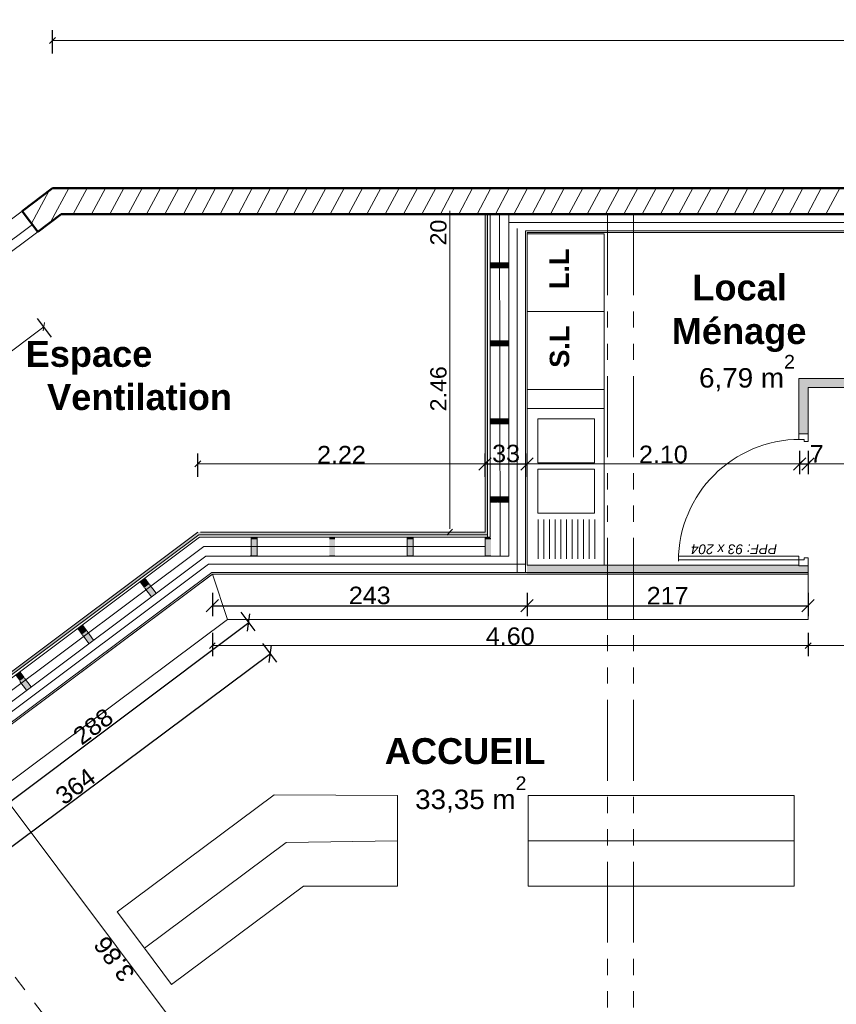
# Model space of a CAD drawing. Extents: x -61922 to -17841, y -51921 to -12831.
# Tile 12 of 22: x -43439 to -37133, y -33857 to -26253. Entities that reach past the tile are written whole.
import ezdxf

# ---------------------------------------------------------------- set-up
doc = ezdxf.new("R2010")
doc.units = 0
doc.header["$LTSCALE"] = 0.1
doc.header["$MEASUREMENT"] = 0
doc.linetypes.add('FANTOME2', pattern=[1.25, 0.625, -0.125, 0.125, -0.125, 0.125, -0.125])
doc.linetypes.add('Lignes cachées', pattern=[195.611112, 141.111112, -54.5])
doc.layers.get('0').update_dxf_attribs({"lineweight": 9})
doc.layers.get('Defpoints').update_dxf_attribs({"lineweight": 9})
for name, color, linetype, lineweight in [('Cloisons', 7, 'Continuous', 9), ('Cotat_ 1_50', 7, 'Continuous', 9), ('Doublages Inter', 7, 'Continuous', 9), ('Lignes2D', 7, 'Continuous', 9), ('Mobiliers', 7, 'Continuous', 9), ('Murs Périphériques', 7, 'Continuous', 9), ('Plancher béton', 7, 'Continuous', 9), ('Poutres', 7, 'Continuous', 9), ('Revetement Sols', 7, 'Continuous', 9), ('Texte 2D', 7, 'Continuous', 9)]:
    doc.layers.add(name, color=color, linetype=linetype, lineweight=lineweight)
doc.styles.add('STYLE_GENERE_2', font='swissc.ttf', dxfattribs={"width": 1.25})
doc.styles.add('STYLE_GENERE_4', font='ariali.ttf')
doc.styles.add('STYLE_GENERE_6', font='arialbd.ttf')
doc.linetypes.add('ISOLATION', pattern='A,0.0001,-0.1,[134,ltypeshp.shx,S=0.1,R=0,X=-0.1,Y=0],-0.2,[134,ltypeshp.shx,S=0.1,R=180,X=0.1,Y=0],-0.1', length=0.4001)
doc.dimstyles.new('COTATION_EN_M', dxfattribs={"dimtxt": 135, "dimasz": 45, "dimexe": 80, "dimexo": 10, "dimgap": 3, "dimtad": 1, "dimlfac": 0.001, "dimzin": 0, "dimdsep": 46, "dimtxsty": 'STYLE_GENERE_2', "dimblk": 'OBLIQUE', "dimcen": 2.5, "dimclrd": 256, "dimclre": 256, "dimclrt": 256, "dimadec": 0, "dimazin": 0, "dimtfac": 1, "dimtix": 1, "dimtmove": 1, "dimatfit": 3, "dimldrblk": 'OBLIQUE', "dimfxl": 100, "dimfxlon": 1, "dimtfillclr": 256, "dimtolj": 1, "dimtzin": 1, "dimlwd": -1, "dimarcsym": 0})
doc.dimstyles.new('COTE CM', dxfattribs={"dimtxt": 135, "dimasz": 95, "dimexe": 80, "dimexo": 10, "dimgap": 10, "dimtad": 1, "dimdec": 0, "dimlfac": 0.1, "dimzin": 0, "dimtxsty": 'STYLE_GENERE_2', "dimblk": 'OBLIQUE', "dimcen": 0.09, "dimclrd": 256, "dimclre": 256, "dimclrt": 256, "dimadec": 0, "dimazin": 0, "dimtfac": 1, "dimtdec": 0, "dimtmove": 1, "dimatfit": 3, "dimfxl": 100, "dimfxlon": 1, "dimtolj": 1, "dimtzin": 0, "dimarcsym": 0})

# ---------------------------------------------------------------- blocks, each defined once
blk = doc.blocks.new('_Oblique')
at = {"color": 0, "linetype": 'ByBlock', "lineweight": -2}
blk.add_line((-0.5, -0.5), (0.5, 0.5), dxfattribs=at)
blk = doc.blocks.new('*D837')
at = {"lineweight": -2, "transparency": 16777216}
for p, q in [((-41563.2, -31069.5), (-41455.5, -31213.7)), ((-41503.4, -31149.6), (-44417.2, -33324.9)), ((-44477, -33244.8), (-44369.3, -33389))]:
    blk.add_line(p, q, dxfattribs=at)
at = {"layer": 'Defpoints', "color": 0, "transparency": 16777216}
for p in [(-41958, -30540.7), (-44871.8, -32716), (-44417.2, -33324.9)]:
    blk.add_point(p, dxfattribs=at)
at = {"lineweight": -2, "transparency": 16777216, "xscale": 95, "yscale": 95, "zscale": 95}
for p, rotation in [((-41503.4, -31149.6), 36.74354010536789), ((-44417.2, -33324.9), 216.7435401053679)]:
    blk.add_blockref('_Oblique', p, dxfattribs=dict(at, rotation=rotation))
at = {"transparency": 16777216, "insert": (-43007.7, -32173.7), "char_height": 135, "attachment_point": 5, "rotation": 36.74354, "style": 'STYLE_GENERE_2'}
blk.add_mtext('\\A1;364', dxfattribs=at)
blk = doc.blocks.new('*D838')
at = {"lineweight": -2, "transparency": 16777216}
for p, q in [((-42062.8, -29783.1), (-42062.8, -29603.1)), ((-39845.5, -29783.1), (-39845.5, -29603.1))]:
    blk.add_line(p, q, dxfattribs=at)
at = {"transparency": 16777216}
blk.add_line((-39845.5, -29683.1), (-42062.8, -29683.1), dxfattribs=at)
at = {"layer": 'Defpoints', "color": 0, "transparency": 16777216}
for p in [(-42062.8, -29683.1), (-42062.8, -30210.4), (-39845.5, -30210.4)]:
    blk.add_point(p, dxfattribs=at)
at = {"transparency": 16777216, "xscale": 45, "yscale": 45, "zscale": 45, "rotation": 180}
blk.add_blockref('_Oblique', (-42062.8, -29683.1), dxfattribs=at)
at = {"transparency": 16777216, "xscale": 45, "yscale": 45, "zscale": 45}
blk.add_blockref('_Oblique', (-39845.5, -29683.1), dxfattribs=at)
at = {"transparency": 16777216, "insert": (-40954.1, -29612.1), "char_height": 135, "attachment_point": 5, "style": 'STYLE_GENERE_2'}
blk.add_mtext('\\A1;2.22', dxfattribs=at)
blk = doc.blocks.new('*D878')
at = {"lineweight": -2, "transparency": 16777216}
for p, q in [((-41950.9, -30986.9), (-41950.9, -31166.9)), ((-37350.5, -30986.9), (-37350.5, -31166.9))]:
    blk.add_line(p, q, dxfattribs=at)
at = {"transparency": 16777216}
blk.add_line((-41950.9, -31086.9), (-37350.5, -31086.9), dxfattribs=at)
at = {"layer": 'Defpoints', "color": 0, "transparency": 16777216}
for p in [(-41950.9, -30535.4), (-37350.5, -30535.4), (-37350.5, -31086.9)]:
    blk.add_point(p, dxfattribs=at)
at = {"transparency": 16777216, "xscale": 45, "yscale": 45, "zscale": 45, "rotation": 180}
blk.add_blockref('_Oblique', (-41950.9, -31086.9), dxfattribs=at)
at = {"transparency": 16777216, "xscale": 45, "yscale": 45, "zscale": 45}
blk.add_blockref('_Oblique', (-37350.5, -31086.9), dxfattribs=at)
at = {"transparency": 16777216, "insert": (-39650.7, -31014.6), "char_height": 135, "attachment_point": 5, "style": 'STYLE_GENERE_2'}
blk.add_mtext('\\A1;4.60', dxfattribs=at)
blk = doc.blocks.new('*D879')
at = {"lineweight": -2, "transparency": 16777216}
for p, q in [((-37350.5, -30986.9), (-37350.5, -31166.9)), ((-36150.3, -30986.9), (-36150.3, -31166.9))]:
    blk.add_line(p, q, dxfattribs=at)
at = {"transparency": 16777216}
blk.add_line((-37350.5, -31086.9), (-36150.3, -31086.9), dxfattribs=at)
at = {"layer": 'Defpoints', "color": 0, "transparency": 16777216}
for p in [(-36150.3, -30422.7), (-37350.5, -30535.4), (-36150.3, -31086.9)]:
    blk.add_point(p, dxfattribs=at)
at = {"transparency": 16777216, "xscale": 45, "yscale": 45, "zscale": 45, "rotation": 180}
blk.add_blockref('_Oblique', (-37350.5, -31086.9), dxfattribs=at)
at = {"transparency": 16777216, "xscale": 45, "yscale": 45, "zscale": 45}
blk.add_blockref('_Oblique', (-36150.3, -31086.9), dxfattribs=at)
at = {"transparency": 16777216, "insert": (-36750.4, -31014.5), "char_height": 135, "attachment_point": 5, "style": 'STYLE_GENERE_2'}
blk.add_mtext('\\A1;1.20', dxfattribs=at)
blk = doc.blocks.new('*D900')
at = {"lineweight": -2, "transparency": 16777216}
for p, q in [((-39845.5, -29783.1), (-39845.5, -29603.1)), ((-39520.5, -29783.1), (-39520.5, -29603.1)), ((-39845.5, -29683.1), (-39520.5, -29683.1))]:
    blk.add_line(p, q, dxfattribs=at)
at = {"layer": 'Defpoints', "color": 0, "transparency": 16777216}
for p in [(-39520.5, -29683.1), (-39845.5, -30210.4), (-39520.5, -30535.4)]:
    blk.add_point(p, dxfattribs=at)
at = {"lineweight": -2, "transparency": 16777216, "xscale": 95, "yscale": 95, "zscale": 95, "rotation": 180}
blk.add_blockref('_Oblique', (-39845.5, -29683.1), dxfattribs=at)
at = {"lineweight": -2, "transparency": 16777216, "xscale": 95, "yscale": 95, "zscale": 95}
blk.add_blockref('_Oblique', (-39520.5, -29683.1), dxfattribs=at)
at = {"transparency": 16777216, "insert": (-39683, -29603.9), "char_height": 135, "attachment_point": 5, "style": 'STYLE_GENERE_2'}
blk.add_mtext('\\A1;33', dxfattribs=at)
blk = doc.blocks.new('*D901')
at = {"lineweight": -2, "transparency": 16777216}
for p, q in [((-39520.5, -29783.1), (-39520.5, -29603.1)), ((-37416.1, -29583.1), (-37416.1, -29763.1))]:
    blk.add_line(p, q, dxfattribs=at)
at = {"transparency": 16777216}
blk.add_line((-39520.5, -29683.1), (-37416.1, -29683.1), dxfattribs=at)
at = {"layer": 'Defpoints', "color": 0, "transparency": 16777216}
for p in [(-37416.1, -29450), (-37416.1, -29683.1), (-39520.5, -30535.4)]:
    blk.add_point(p, dxfattribs=at)
at = {"transparency": 16777216, "xscale": 45, "yscale": 45, "zscale": 45, "rotation": 180}
blk.add_blockref('_Oblique', (-39520.5, -29683.1), dxfattribs=at)
at = {"transparency": 16777216, "xscale": 45, "yscale": 45, "zscale": 45}
blk.add_blockref('_Oblique', (-37416.1, -29683.1), dxfattribs=at)
at = {"transparency": 16777216, "insert": (-38468.3, -29610.8), "char_height": 135, "attachment_point": 5, "style": 'STYLE_GENERE_2'}
blk.add_mtext('\\A1;2.10', dxfattribs=at)
blk = doc.blocks.new('*D902')
at = {"lineweight": -2, "transparency": 16777216}
for p, q in [((-37416.1, -29583.1), (-37416.1, -29763.1)), ((-37351.1, -29583.1), (-37351.1, -29763.1)), ((-37416.1, -29683.1), (-37351.1, -29683.1))]:
    blk.add_line(p, q, dxfattribs=at)
at = {"layer": 'Defpoints', "color": 0, "transparency": 16777216}
for p in [(-37416.1, -29450), (-37351.1, -29450), (-37351.1, -29683.1)]:
    blk.add_point(p, dxfattribs=at)
at = {"lineweight": -2, "transparency": 16777216, "xscale": 95, "yscale": 95, "zscale": 95, "rotation": 180}
blk.add_blockref('_Oblique', (-37416.1, -29683.1), dxfattribs=at)
at = {"lineweight": -2, "transparency": 16777216, "xscale": 95, "yscale": 95, "zscale": 95}
blk.add_blockref('_Oblique', (-37351.1, -29683.1), dxfattribs=at)
at = {"transparency": 16777216, "insert": (-37284.3, -29605.6), "char_height": 135, "attachment_point": 5, "style": 'STYLE_GENERE_2'}
blk.add_mtext('\\A1;7', dxfattribs=at)
blk = doc.blocks.new('*D903')
at = {"lineweight": -2, "transparency": 16777216}
for p, q in [((-37351.1, -29583.1), (-37351.1, -29763.1)), ((-36150.3, -29583.1), (-36150.3, -29763.1))]:
    blk.add_line(p, q, dxfattribs=at)
at = {"transparency": 16777216}
blk.add_line((-37351.1, -29683.1), (-36150.3, -29683.1), dxfattribs=at)
at = {"layer": 'Defpoints', "color": 0, "transparency": 16777216}
for p in [(-36150.3, -29332.7), (-37351.1, -29450), (-36150.3, -29683.1)]:
    blk.add_point(p, dxfattribs=at)
at = {"transparency": 16777216, "xscale": 45, "yscale": 45, "zscale": 45, "rotation": 180}
blk.add_blockref('_Oblique', (-37351.1, -29683.1), dxfattribs=at)
at = {"transparency": 16777216, "xscale": 45, "yscale": 45, "zscale": 45}
blk.add_blockref('_Oblique', (-36150.3, -29683.1), dxfattribs=at)
at = {"transparency": 16777216, "insert": (-36750.7, -29610.8), "char_height": 135, "attachment_point": 5, "style": 'STYLE_GENERE_2'}
blk.add_mtext('\\A1;1.20', dxfattribs=at)
blk = doc.blocks.new('*D935')
at = {"lineweight": -2, "ltscale": 10, "transparency": 16777216}
for p, q in [((-43192.3, -28703.8), (-43300.3, -28559.8)), ((-45557.9, -30227.4), (-45449.9, -30371.5))]:
    blk.add_line(p, q, dxfattribs=at)
at = {"ltscale": 10, "transparency": 16777216}
blk.add_line((-45497.9, -30307.4), (-43252.3, -28623.8), dxfattribs=at)
at = {"layer": 'Defpoints', "color": 0, "ltscale": 10, "transparency": 16777216}
for p in [(-43252.3, -28623.8), (-45866.5, -29815.9), (-42062.8, -30210.4)]:
    blk.add_point(p, dxfattribs=at)
at = {"ltscale": 10, "transparency": 16777216, "xscale": 45, "yscale": 45, "zscale": 45}
for p, rotation in [((-43252.3, -28623.8), 36.86038092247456), ((-45497.9, -30307.4), 216.8603809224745)]:
    blk.add_blockref('_Oblique', p, dxfattribs=dict(at, rotation=rotation))
at = {"ltscale": 10, "transparency": 16777216, "insert": (-44418.5, -29407.7), "char_height": 135, "attachment_point": 5, "rotation": 36.86038, "style": 'STYLE_GENERE_2'}
blk.add_mtext('\\A1;2.81', dxfattribs=at)
blk = doc.blocks.new('*D949')
at = {"lineweight": -2, "ltscale": 10, "transparency": 16777216}
for p, q in [((-43888.6, -31979.9), (-43744.6, -31871.9)), ((-41413.1, -34948.3), (-41557.1, -35056.3))]:
    blk.add_line(p, q, dxfattribs=at)
at = {"ltscale": 10, "transparency": 16777216}
blk.add_line((-43808.6, -31919.9), (-41493.1, -35008.3), dxfattribs=at)
at = {"layer": 'Defpoints', "color": 0, "ltscale": 10, "transparency": 16777216}
for p in [(-44423.2, -32380.7), (-41147.1, -34748.8), (-41493.1, -35008.3)]:
    blk.add_point(p, dxfattribs=at)
at = {"ltscale": 10, "transparency": 16777216, "xscale": 45, "yscale": 45, "zscale": 45}
for p, rotation in [((-43808.6, -31919.9), 126.8603809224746), ((-41493.1, -35008.3), 306.8603809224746)]:
    blk.add_blockref('_Oblique', p, dxfattribs=dict(at, rotation=rotation))
at = {"ltscale": 10, "transparency": 16777216, "insert": (-42708.7, -33507.5), "char_height": 135, "attachment_point": 5, "rotation": 126.86038, "style": 'STYLE_GENERE_2'}
blk.add_mtext('\\A1;3.86', dxfattribs=at)
blk = doc.blocks.new('*D977')
at = {"lineweight": -2, "ltscale": 10, "transparency": 16777216}
for p, q in [((-43185.1, -26514), (-43185.1, -26334)), ((-24204.1, -26514), (-24204.1, -26334))]:
    blk.add_line(p, q, dxfattribs=at)
at = {"ltscale": 10, "transparency": 16777216}
blk.add_line((-24204.1, -26414), (-43185.1, -26414), dxfattribs=at)
at = {"layer": 'Defpoints', "color": 0, "ltscale": 10, "transparency": 16777216}
for p in [(-43185.1, -26414), (-43185.1, -27353.6), (-24204.1, -27353.6)]:
    blk.add_point(p, dxfattribs=at)
at = {"ltscale": 10, "transparency": 16777216, "xscale": 45, "yscale": 45, "zscale": 45, "rotation": 180}
blk.add_blockref('_Oblique', (-43185.1, -26414), dxfattribs=at)
at = {"ltscale": 10, "transparency": 16777216, "xscale": 45, "yscale": 45, "zscale": 45}
blk.add_blockref('_Oblique', (-24204.1, -26414), dxfattribs=at)
at = {"lineweight": 5, "ltscale": 10, "transparency": 16777216, "insert": (-33694.6, -26341.7), "char_height": 135, "attachment_point": 5, "style": 'STYLE_GENERE_2'}
blk.add_mtext('\\A1;18.98', dxfattribs=at)
blk = doc.blocks.new('*D990')
at = {"lineweight": -2, "ltscale": 10, "transparency": 16777216}
for p, q in [((-41730.7, -30828.6), (-41622.6, -30972.5)), ((-43977.1, -32640.2), (-41670.7, -30908.5)), ((-44037.1, -32560.2), (-43929, -32704.2))]:
    blk.add_line(p, q, dxfattribs=at)
at = {"layer": 'Defpoints', "color": 0, "ltscale": 10, "transparency": 16777216}
for p in [(-41950.9, -30535.4), (-41670.7, -30908.5), (-44262.4, -32260.2)]:
    blk.add_point(p, dxfattribs=at)
at = {"lineweight": -2, "ltscale": 10, "transparency": 16777216, "xscale": 95, "yscale": 95, "zscale": 95}
for p, rotation in [((-41670.7, -30908.5), 36.89925977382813), ((-43977.1, -32640.2), 216.8992597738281)]:
    blk.add_blockref('_Oblique', p, dxfattribs=dict(at, rotation=rotation))
at = {"ltscale": 10, "transparency": 16777216, "insert": (-42871.5, -31710.9), "char_height": 135, "attachment_point": 5, "rotation": 36.89926, "style": 'STYLE_GENERE_2'}
blk.add_mtext('\\A1;288', dxfattribs=at)
blk = doc.blocks.new('*D991')
at = {"lineweight": -2, "ltscale": 10, "transparency": 16777216}
for p, q in [((-41950.9, -30679.2), (-41950.9, -30859.2)), ((-39520.5, -30679.2), (-39520.5, -30859.2)), ((-41950.9, -30779.2), (-39520.5, -30779.2))]:
    blk.add_line(p, q, dxfattribs=at)
at = {"layer": 'Defpoints', "color": 0, "ltscale": 10, "transparency": 16777216}
for p in [(-41950.9, -30535.4), (-39520.5, -30535.4), (-39520.5, -30779.2)]:
    blk.add_point(p, dxfattribs=at)
at = {"lineweight": -2, "ltscale": 10, "transparency": 16777216, "xscale": 95, "yscale": 95, "zscale": 95, "rotation": 180}
blk.add_blockref('_Oblique', (-41950.9, -30779.2), dxfattribs=at)
at = {"lineweight": -2, "ltscale": 10, "transparency": 16777216, "xscale": 95, "yscale": 95, "zscale": 95}
blk.add_blockref('_Oblique', (-39520.5, -30779.2), dxfattribs=at)
at = {"ltscale": 10, "transparency": 16777216, "insert": (-40735.7, -30699.8), "char_height": 135, "attachment_point": 5, "style": 'STYLE_GENERE_2'}
blk.add_mtext('\\A1;243', dxfattribs=at)
blk = doc.blocks.new('*D992')
at = {"lineweight": -2, "ltscale": 10, "transparency": 16777216}
for p, q in [((-39520.5, -30679.2), (-39520.5, -30859.2)), ((-37350.5, -30679.2), (-37350.5, -30859.2)), ((-39520.5, -30779.2), (-37350.5, -30779.2))]:
    blk.add_line(p, q, dxfattribs=at)
at = {"layer": 'Defpoints', "color": 0, "ltscale": 10, "transparency": 16777216}
for p in [(-39520.5, -30535.4), (-37350.5, -30535.4), (-37350.5, -30779.2)]:
    blk.add_point(p, dxfattribs=at)
at = {"lineweight": -2, "ltscale": 10, "transparency": 16777216, "xscale": 95, "yscale": 95, "zscale": 95, "rotation": 180}
blk.add_blockref('_Oblique', (-39520.5, -30779.2), dxfattribs=at)
at = {"lineweight": -2, "ltscale": 10, "transparency": 16777216, "xscale": 95, "yscale": 95, "zscale": 95}
blk.add_blockref('_Oblique', (-37350.5, -30779.2), dxfattribs=at)
at = {"ltscale": 10, "transparency": 16777216, "insert": (-38435.5, -30701.2), "char_height": 135, "attachment_point": 5, "style": 'STYLE_GENERE_2'}
blk.add_mtext('\\A1;217', dxfattribs=at)

msp = doc.modelspace()

# ---------------------------------------------------------------- hatches: boundary and pattern name
h = msp.add_hatch()
h.set_pattern_fill('ANSI31', color=256, scale=1000, angle=160, style=0)
h.set_pattern_definition([(241.8604, (-49431.77, -45033.68), (110.2251, -58.9527), [])])
h.paths.add_polyline_path([(-43185.085, -27555.357), (-43418.697, -27730.506), (-43340.715, -27834.519), (-43340.624, -27834.451), (-43298.724, -27890.526), (-43118.437, -27755.357), (-39825.463, -27755.357), (-33504.127, -27755.357), (-33504.127, -27555.357)])
at = {"layer": 'Cloisons', "linetype": 'Continuous', "lineweight": 60}
for points in [[(-37351.072, -29092.676), (-36150.343, -29092.676), (-36150.343, -29022.676), (-37421.072, -29022.676)], [(-37421.072, -29449.991), (-37351.072, -29449.991), (-37351.072, -29092.676), (-37421.072, -29022.676)], [(-37350.548, -30465.357), (-39520.463, -30465.357), (-39520.463, -30535.357), (-37350.548, -30535.357)]]:
    msp.add_hatch(color=7, dxfattribs=at).paths.add_polyline_path(points, flags=0)
at = {"layer": 'Murs Périphériques', "linetype": 'Continuous', "lineweight": 9}
for color, points in [(256, [(-39845.463, -27758.859), (-39845.463, -30210.357), (-39825.463, -30230.357), (-39825.463, -27758.859)]), (256, [(-39744.348, -28172.266), (-39744.348, -28127.973), (-39805.463, -28127.973), (-39805.463, -28172.266)]), (256, [(-39744.348, -28127.973), (-39744.348, -28172.266), (-39660.463, -28172.266), (-39660.463, -28127.973)]), (256, [(-39744.348, -28774.644), (-39744.348, -28730.351), (-39805.463, -28730.351), (-39805.463, -28774.644)]), (256, [(-39744.348, -28730.351), (-39744.348, -28774.644), (-39660.463, -28774.644), (-39660.463, -28730.351)]), (256, [(-39744.348, -29377.022), (-39744.348, -29332.728), (-39805.463, -29332.728), (-39805.463, -29377.022)]), (256, [(-39744.348, -29332.728), (-39744.348, -29377.022), (-39660.463, -29377.022), (-39660.463, -29332.728)]), (256, [(-39744.348, -29979.399), (-39744.348, -29935.106), (-39805.463, -29935.106), (-39805.463, -29979.399)]), (256, [(-39744.348, -29935.106), (-39744.348, -29979.399), (-39660.463, -29979.399), (-39660.463, -29935.106)]), (256, [(-42062.827, -30210.357), (-44311.39, -31893.415), (-44299.405, -31909.427), (-42056.171, -30230.357)]), (7, [(-39845.463, -30210.357), (-42062.827, -30210.357), (-42056.171, -30230.357), (-39825.463, -30230.357)]), (256, [(-41650.541, -30250.357), (-41650.541, -30265.647), (-41606.248, -30265.647), (-41606.248, -30250.357)]), (256, [(-41048.163, -30250.357), (-41048.163, -30265.647), (-41003.87, -30265.647), (-41003.87, -30250.357)]), (256, [(-40445.786, -30250.357), (-40445.786, -30265.647), (-40401.492, -30265.647), (-40401.492, -30250.357)]), (256, [(-39843.408, -30250.357), (-39843.408, -30265.647), (-39799.115, -30265.647), (-39799.115, -30256.705), (-39805.463, -30250.357)]), (256, [(-41606.248, -30389.511), (-41606.248, -30265.647), (-41650.541, -30265.647), (-41650.541, -30389.511)]), (256, [(-41003.87, -30389.511), (-41003.87, -30265.647), (-41048.163, -30265.647), (-41048.163, -30389.511)]), (256, [(-40401.492, -30389.511), (-40401.492, -30265.647), (-40445.786, -30265.647), (-40445.786, -30389.511)]), (256, [(-39799.115, -30389.511), (-39799.115, -30265.647), (-39843.408, -30265.647), (-39843.408, -30389.511)]), (256, [(-41650.541, -30389.511), (-41650.541, -30395.357), (-41606.248, -30395.357), (-41606.248, -30389.511)]), (256, [(-41048.163, -30389.511), (-41048.163, -30395.357), (-41003.87, -30395.357), (-41003.87, -30389.511)]), (256, [(-40445.786, -30389.511), (-40445.786, -30395.357), (-40401.492, -30395.357), (-40401.492, -30389.511)]), (256, [(-39843.408, -30389.511), (-39843.408, -30395.357), (-39799.115, -30395.357), (-39799.115, -30389.511)]), (256, [(-42474.14, -30638.383), (-42438.68, -30611.842), (-42472.353, -30566.854), (-42507.813, -30593.396)]), (256, [(-42474.14, -30638.383), (-42420.925, -30709.479), (-42385.465, -30682.937), (-42438.68, -30611.842)]), (256, [(-42956.388, -30999.348), (-42920.928, -30972.806), (-42954.602, -30927.818), (-42990.062, -30954.36)]), (256, [(-42956.388, -30999.348), (-42903.173, -31070.444), (-42867.713, -31043.902), (-42920.928, -30972.806)]), (256, [(-43438.636, -31360.313), (-43403.176, -31333.771), (-43436.85, -31288.783), (-43472.31, -31315.325)]), (256, [(-43438.636, -31360.313), (-43385.421, -31431.408), (-43349.961, -31404.866), (-43403.176, -31333.771)])]:
    msp.add_hatch(color=color, dxfattribs=at).paths.add_polyline_path(points, flags=0)

# ---------------------------------------------------------------- linework, layer by layer
at = {"lineweight": 50}
for p, q in [((-43418.697, -27730.506), (-43185.085, -27555.357)), ((-43185.085, -27555.357), (-26176.275, -27555.357)), ((-43418.697, -27730.506), (-43298.724, -27890.526)), ((-43298.724, -27890.526), (-43118.437, -27755.357)), ((-43118.437, -27755.357), (-24404.127, -27755.357))]:
    msp.add_line(p, q, dxfattribs=at)
at = {"layer": 'Cloisons', "color": 7, "linetype": 'ISOLATION', "ltscale": 1800}
for p, q in [((-39729.056, -30395.357), (-39734, -27758.859)), ((-42017.867, -30320.679), (-44344.45, -32062.606)), ((-39843.462, -30320.679), (-42017.867, -30320.679))]:
    msp.add_line(p, q, dxfattribs=at)
at = {"layer": 'Cloisons', "color": 7, "linetype": 'ISOLATION', "ltscale": 1550}
for p, q in [((-24607.408, -27820.335), (-39660.463, -27820.335)), ((-39596.49, -30522.357), (-39596.49, -27866.372)), ((-41980.992, -30458.006), (-44307.575, -32199.934)), ((-39533.463, -30458.006), (-41980.992, -30458.006))]:
    msp.add_line(p, q, dxfattribs=at)
at = {"layer": 'Cloisons'}
for p, q in [((-43340.624, -27834.451), (-44380.171, -28611.214)), ((-44338.271, -28667.289), (-43298.724, -27890.526)), ((-37421.072, -29494.991), (-37421.072, -29449.991)), ((-37381.072, -29494.991), (-37421.072, -29494.991)), ((-37381.072, -29509.991), (-37381.072, -29494.991)), ((-37351.072, -29449.991), (-37351.072, -29509.991)), ((-37351.072, -29509.991), (-37381.072, -29509.991)), ((-38351.072, -30424.991), (-38351.072, -30394.991)), ((-38351.072, -30394.991), (-37421.072, -30394.991)), ((-37421.072, -30394.991), (-37421.072, -30424.991)), ((-37351.072, -30409.991), (-37381.072, -30409.991)), ((-37381.072, -30409.991), (-37381.072, -30424.991)), ((-37351.072, -30469.991), (-37351.072, -30409.991)), ((-37421.072, -30424.991), (-38351.072, -30424.991)), ((-37381.072, -30424.991), (-37421.072, -30424.991)), ((-37421.072, -30424.991), (-37421.072, -30469.991))]:
    msp.add_line(p, q, dxfattribs=at)
at = {"layer": 'Cloisons', "color": 7, "linetype": 'Continuous'}
for p, q in [((-43298.724, -27890.526), (-43340.624, -27834.451)), ((-36150.343, -29022.676), (-37421.072, -29022.676)), ((-37421.072, -29022.676), (-37421.072, -29449.991)), ((-37351.072, -29092.676), (-36150.343, -29092.676)), ((-37351.072, -29449.991), (-37351.072, -29092.676)), ((-37351.072, -29449.991), (-37421.072, -29449.991)), ((-37421.072, -30465.357), (-39520.463, -30465.357)), ((-37350.548, -30465.357), (-37351.072, -30465.357)), ((-37350.548, -30535.357), (-37350.548, -30465.357)), ((-39520.463, -30535.357), (-37350.548, -30535.357))]:
    msp.add_line(p, q, dxfattribs=at)
at = {"layer": 'Cloisons', "color": 59, "linetype": 'Continuous', "lineweight": 20}
for p, q in [((-37421.072, -29449.991), (-37411.072, -29449.991)), ((-37411.072, -29449.991), (-37361.072, -29449.991)), ((-37361.072, -29449.991), (-37351.072, -29449.991)), ((-37421.072, -30469.991), (-37411.072, -30469.991)), ((-37411.072, -30469.991), (-37361.072, -30469.991)), ((-37361.072, -30469.991), (-37351.072, -30469.991))]:
    msp.add_line(p, q, dxfattribs=at)
at = {"layer": 'Cloisons'}
msp.add_arc((-37411.878, -30433.927), 940, 90, 180, dxfattribs=at)
at = {"layer": 'Cotat_ 1_50', "color": 7, "linetype": 'Continuous', "lineweight": 20}
msp.add_line((-40118.092, -30185.357), (-40118.092, -27730.357), dxfattribs=at)
msp.add_line((-40118.092, -30185.357), (-40118.092, -27730.357), dxfattribs=at)
at = {"layer": 'Cotat_ 1_50', "linetype": 'Continuous', "lineweight": 20}
msp.add_line((-39845.463, -28232.458), (-39845.463, -28419.958), dxfattribs=at)
msp.add_line((-39845.463, -28232.458), (-39845.463, -28419.958), dxfattribs=at)
at = {"layer": 'Doublages Inter', "linetype": 'Continuous'}
for p, q in [((-39660.463, -27755.357), (-39660.463, -30395.357)), ((-39660.463, -30395.357), (-41997.327, -30395.357)), ((-44375.866, -32344.808), (-41950.852, -30535.357)), ((-41950.852, -30535.357), (-39520.463, -30535.357))]:
    msp.add_line(p, q, dxfattribs=at)
at = {"layer": 'Doublages Inter', "color": 7, "linetype": 'Continuous'}
for p, q in [((-24417.408, -27755.357), (-39660.463, -27755.357)), ((-39533.463, -30522.357), (-39533.463, -27882.357)), ((-39533.463, -27882.357), (-24607.408, -27882.357)), ((-39520.463, -30465.357), (-39520.463, -27895.357)), ((-39520.463, -27895.357), (-36150.343, -27895.357)), ((-39520.463, -30465.357), (-39520.463, -27895.357))]:
    msp.add_line(p, q, dxfattribs=at)
at = {"layer": 'Lignes2D', "color": 7}
for p, q in [((-38925.721, -29254.359), (-39516.607, -29254.359)), ((-39438.808, -29676.037), (-39438.808, -29334.719)), ((-39438.808, -29334.719), (-39001.221, -29334.719)), ((-39001.221, -29334.719), (-39001.221, -29676.037)), ((-39001.221, -29676.037), (-39438.808, -29676.037)), ((-39438.808, -30064.241), (-39438.808, -29722.923)), ((-39438.808, -29722.923), (-39001.221, -29722.923)), ((-39001.221, -29722.923), (-39001.221, -30064.241)), ((-39001.221, -30064.241), (-39438.808, -30064.241)), ((-39434.432, -30113.95), (-39434.432, -30415.884)), ((-39390.847, -30113.95), (-39390.847, -30415.884)), ((-39347.262, -30113.95), (-39347.262, -30415.884)), ((-39303.678, -30113.95), (-39303.678, -30415.884)), ((-39260.093, -30113.95), (-39260.093, -30415.884)), ((-39216.508, -30113.95), (-39216.508, -30415.884)), ((-39172.923, -30113.95), (-39172.923, -30415.884)), ((-39129.339, -30113.95), (-39129.339, -30415.884)), ((-39085.754, -30113.95), (-39085.754, -30415.884)), ((-39042.169, -30113.95), (-39042.169, -30415.884)), ((-38998.584, -30113.95), (-38998.584, -30415.884))]:
    msp.add_line(p, q, dxfattribs=at)
at = {"layer": 'Mobiliers', "color": 7, "linetype": 'Continuous', "lineweight": 20}
for p, q in [((-38925.721, -27907.688), (-39516.607, -27907.688)), ((-38925.721, -30465.357), (-38925.721, -27907.688)), ((-41957.994, -30540.687), (-44877, -32718.735)), ((-41955.168, -30522.357), (-44270.215, -32249.755)), ((-37350.548, -30522.357), (-41955.168, -30522.357)), ((-41950.852, -30535.357), (-41834.664, -30885.357)), ((-37350.548, -30535.357), (-41945.206, -30535.357)), ((-37350.548, -30885.357), (-37350.548, -30535.357)), ((-44667.69, -32999.251), (-41834.664, -30885.357)), ((-41834.664, -30885.357), (-37350.548, -30885.357)), ((-41474.771, -32238.83), (-42685.038, -33141.884)), ((-40522.558, -32243.337), (-41474.771, -32238.83)), ((-40522.558, -32593.337), (-40522.558, -32243.337)), ((-37457.496, -32243.337), (-39511.68, -32243.337)), ((-39511.68, -32243.337), (-39511.68, -32593.337)), ((-37457.496, -32593.337), (-37457.496, -32243.337)), ((-42475.728, -33422.4), (-41382.034, -32606.328)), ((-41382.034, -32606.328), (-42475.728, -33422.4)), ((-41382.034, -32606.328), (-40522.558, -32593.337)), ((-40522.558, -32593.337), (-41382.034, -32606.328)), ((-40522.558, -32943.337), (-40522.558, -32593.337)), ((-39511.68, -32593.337), (-37457.496, -32593.337)), ((-37457.496, -32593.337), (-39511.68, -32593.337)), ((-39511.68, -32593.337), (-39511.68, -32943.337)), ((-37457.496, -32943.337), (-37457.496, -32593.337)), ((-42266.418, -33702.916), (-41248.435, -32943.337)), ((-41248.435, -32943.337), (-40522.558, -32943.337)), ((-39511.68, -32943.337), (-37457.496, -32943.337)), ((-42685.038, -33141.884), (-42475.728, -33422.4)), ((-42475.728, -33422.4), (-42266.418, -33702.916))]:
    msp.add_line(p, q, dxfattribs=at)
at = {"layer": 'Mobiliers', "color": 7, "linetype": 'Continuous'}
for p, q in [((-38925.721, -28507.688), (-39516.038, -28507.688)), ((-38925.721, -29107.688), (-39516.038, -29107.688))]:
    msp.add_line(p, q, dxfattribs=at)
at = {"layer": 'Murs Périphériques', "color": 7, "linetype": 'Continuous'}
for p, q in [((-43185.085, -27555.357), (-43418.697, -27730.506)), ((-26176.275, -27555.357), (-43185.085, -27555.357)), ((-43298.724, -27890.526), (-43118.437, -27755.357))]:
    msp.add_line(p, q, dxfattribs=at)
at = {"layer": 'Murs Périphériques'}
for p, q in [((-43418.697, -27730.506), (-45899.006, -29590.094)), ((-43298.724, -27890.526), (-45779.033, -29750.114))]:
    msp.add_line(p, q, dxfattribs=at)
at = {"layer": 'Murs Périphériques', "linetype": 'Continuous'}
for p, q in [((-43418.697, -27730.506), (-43298.724, -27890.526)), ((-43118.437, -27755.357), (-26176.275, -27755.357))]:
    msp.add_line(p, q, dxfattribs=at)
at = {"layer": 'Murs Périphériques', "linetype": 'Continuous', "lineweight": 20}
for p, q in [((-39845.463, -27758.859), (-39845.463, -30210.357)), ((-39660.463, -27758.859), (-39845.463, -27758.859)), ((-39825.463, -27758.859), (-39825.463, -30230.357)), ((-39805.463, -27758.859), (-39805.463, -30250.357)), ((-39660.463, -30395.357), (-39660.463, -27758.859)), ((-42062.827, -30210.357), (-44311.398, -31893.421)), ((-42056.171, -30230.357), (-44299.405, -31909.427)), ((-42049.515, -30250.357), (-44287.421, -31925.438)), ((-39805.463, -30250.357), (-42049.515, -30250.357)), ((-42042.827, -30210.357), (-41877.827, -30210.357)), ((-39845.463, -30210.357), (-42042.827, -30210.357)), ((-44345.173, -32149.786), (-42001.258, -30395.357)), ((-42001.258, -30395.357), (-39660.463, -30395.357))]:
    msp.add_line(p, q, dxfattribs=at)
at = {"layer": 'Murs Périphériques', "linetype": 'Continuous', "lineweight": 9}
for p, q in [((-39805.463, -29979.399), (-39748.212, -29979.399)), ((-39744.348, -29979.399), (-39660.463, -29979.399)), ((-41650.541, -30250.357), (-41650.541, -30261.782)), ((-41605.541, -30250.357), (-41605.541, -30261.782)), ((-40445.786, -30250.357), (-40445.786, -30261.782)), ((-40400.786, -30250.357), (-40400.786, -30261.782)), ((-39843.408, -30250.357), (-39843.408, -30261.782)), ((-41650.541, -30265.647), (-41650.541, -30385.647)), ((-41605.541, -30265.647), (-41605.541, -30385.647)), ((-40445.786, -30265.647), (-40445.786, -30385.647)), ((-40400.786, -30265.647), (-40400.786, -30385.647)), ((-39843.408, -30265.647), (-39843.408, -30385.647)), ((-41650.541, -30389.511), (-41656.575, -30395.357)), ((-41650.541, -30389.511), (-41650.541, -30395.357)), ((-41605.541, -30389.511), (-41605.541, -30395.357)), ((-40445.786, -30389.511), (-40445.786, -30395.357)), ((-40400.786, -30389.511), (-40400.786, -30395.357)), ((-39843.408, -30389.511), (-39843.408, -30395.357)), ((-42474.706, -30638.807), (-42508.379, -30593.819)), ((-42421.491, -30709.903), (-42472.39, -30641.901)), ((-42438.68, -30611.842), (-42472.353, -30566.854)), ((-42385.465, -30682.937), (-42436.364, -30614.935)), ((-42920.928, -30972.806), (-42954.602, -30927.818)), ((-42956.954, -30999.772), (-42990.628, -30954.784)), ((-42903.739, -31070.867), (-42954.638, -31002.866)), ((-42867.713, -31043.902), (-42918.612, -30975.9)), ((-43403.176, -31333.771), (-43436.85, -31288.783)), ((-43385.987, -31431.832), (-43436.886, -31363.83)), ((-43349.961, -31404.866), (-43400.861, -31336.865))]:
    msp.add_line(p, q, dxfattribs=at)
at = {"layer": 'Murs Périphériques', "color": 7, "linetype": 'Continuous', "lineweight": 20}
msp.add_line((-39825.463, -30230.357), (-42056.171, -30230.357), dxfattribs=at)
at = {"layer": 'Plancher béton', "color": 7, "linetype": 'Continuous', "lineweight": 9}
for p, q in [((-39825.463, -27755.357), (-43118.437, -27755.357)), ((-39825.463, -30262.117), (-39825.463, -27755.357))]:
    msp.add_line(p, q, dxfattribs=at)
at = {"layer": 'Poutres', "color": 7, "linetype": 'FANTOME2', "ltscale": 10000}
for p, q in [((-38900.222, -27755.357), (-38900.222, -34418.471)), ((-38700.222, -27755.357), (-38700.222, -34418.533)), ((-46172.926, -30045.591), (-42106.792, -35468.385))]:
    msp.add_line(p, q, dxfattribs=at)
at = {"layer": 'Poutres', "color": 7, "linetype": 'Lignes cachées', "lineweight": 20}
msp.add_line((-38900.222, -27755.357), (-38700.222, -27755.357), dxfattribs=at)

# ---------------------------------------------------------------- block references
at = {"ltscale": 10, "xscale": 45, "yscale": 45, "zscale": 45}
msp.add_blockref('_Oblique', (-40118.092, -30210.357), dxfattribs=at)

# ---------------------------------------------------------------- texts
at = {"layer": 'Cloisons', "insert": (-37590.172, -30304.069), "char_height": 75, "attachment_point": 7, "rotation": 180, "style": 'STYLE_GENERE_4'}
msp.add_mtext('{PPF: 93 x 204}', dxfattribs=at)
at = {"layer": 'Cotat_ 1_50', "color": 7, "lineweight": 20, "char_height": 125, "attachment_point": 1, "rotation": 90, "style": 'STYLE_GENERE_2'}
for s, insert in [('{20}', (-40268.092, -27996.521)), ('2.46', (-40268.092, -29277.647))]:
    msp.add_mtext(s, dxfattribs=dict(at, insert=insert))
at = {"layer": 'Revetement Sols', "color": 7, "linetype": 'Continuous', "lineweight": 20, "char_height": 150, "attachment_point": 7, "style": 'STYLE_GENERE_2'}
for s, insert in [('{6,79 m\\A1{\\H0.7x;\\S2^  ;}}', (-38192.818, -29121.936)), ('{33,35 m\\A1{\\H0.7x;\\S2^  ;}}', (-40385.286, -32376.773))]:
    msp.add_mtext(s, dxfattribs=dict(at, insert=insert))
at = {"layer": 'Texte 2D', "color": 7, "style": 'STYLE_GENERE_6'}
for s, p in [('L.L', (-39197.987, -28334.138)), ('S.L', (-39195.582, -28941.185))]:
    msp.add_text(s, height=150, rotation=90, dxfattribs=at).set_placement(p)
for s, p in [('Local', (-38244.486, -28421.01)), ('Ménage', (-38403.353, -28757.754)), ('Espace ', (-43392.898, -28933.948)), ('Ventilation', (-43227.346, -29267.281)), ('ACCUEIL', (-40619.464, -32001.143))]:
    msp.add_text(s, height=200, dxfattribs=at).set_placement(p)

# ---------------------------------------------------------------- dimensions: what is measured, and where the dimension line sits
at = {"lineweight": 5, "ltscale": 10}
dim = msp.add_linear_dim(base=(-43185.085, -26414.034), p1=(-24204.127, -27353.643), p2=(-43185.085, -27353.643), dimstyle='COTATION_EN_M', dxfattribs=at)
dim.commit()
dim.dimension.update_dxf_attribs({"geometry": '*D977', "text_midpoint": (-33694.606, -26341.736)})
at = {"ltscale": 10}
for base, p1, p2, angle, dimstyle, picture, middle in [((-43252.305, -28623.838), (-45866.453, -29815.87), (-42062.827, -30210.357), 36.8603809, 'COTATION_EN_M', '*D935', (-44418.522, -29407.728)), ((-41670.66, -30908.548), (-44262.416, -32260.156), (-41950.852, -30535.357), 36.8992598, 'COTE CM', '*D990', (-42871.53, -31710.894)), ((-41493.097, -35008.274), (-44423.247, -32380.738), (-41147.064, -34748.839), 126.8603809, 'COTATION_EN_M', '*D949', (-42708.683, -33507.454))]:
    dim = msp.add_linear_dim(base=base, p1=p1, p2=p2, angle=angle, dimstyle=dimstyle, dxfattribs=at)
    dim.commit()
    dim.dimension.update_dxf_attribs({"geometry": picture, "text_midpoint": middle})
for base, p1, p2, dimstyle, picture, middle in [((-36150.343, -29683.15), (-37351.072, -29449.991), (-36150.343, -29332.676), 'COTATION_EN_M', '*D903', (-36750.707, -29610.765)), ((-37416.072, -29683.15), (-39520.463, -30535.357), (-37416.072, -29449.991), 'COTATION_EN_M', '*D901', (-38468.267, -29610.765)), ((-39520.462988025, -29683.149884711), (-39845.462988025, -30210.357244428), (-39520.462988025, -30535.357244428), 'COTE CM', '*D900', (-39682.962988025, -29603.940469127)), ((-36150.343, -31086.914), (-37350.548, -30535.357), (-36150.343, -30422.676), 'COTATION_EN_M', '*D879', (-36750.446, -31014.529)), ((-37350.548, -31086.914), (-41950.852, -30535.357), (-37350.548, -30535.357), 'COTATION_EN_M', '*D878', (-39650.7, -31014.617))]:
    dim = msp.add_linear_dim(base=base, p1=p1, p2=p2, dimstyle=dimstyle)
    dim.commit()
    dim.dimension.update_dxf_attribs({"geometry": picture, "text_midpoint": middle})
dim = msp.add_linear_dim(base=(-37351.071636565, -29683.149884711), p1=(-37416.071636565, -29449.991320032), p2=(-37351.071636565, -29449.991320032), dimstyle='COTE CM')
dim.commit()
dim.dimension.update_dxf_attribs({"geometry": '*D902', "text_midpoint": (-37284.321636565, -29683.149884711), "dimtype": 160})
dim = msp.add_linear_dim(base=(-42062.827, -29683.15), p1=(-39845.463, -30210.357), p2=(-42062.827, -30210.357), angle=180, dimstyle='COTATION_EN_M')
dim.commit()
dim.dimension.update_dxf_attribs({"geometry": '*D838', "text_midpoint": (-40954.145, -29683.15), "dimtype": 160})
dim = msp.add_aligned_dim(p1=(-41957.994, -30540.687), p2=(-44871.787, -32716.007), distance=759.888, dimstyle='COTE CM')
dim.commit()
dim.dimension.update_dxf_attribs({"geometry": '*D837', "text_midpoint": (-43007.738, -32173.719)})
for base, p1, p2, picture, middle in [((-39520.463, -30779.226), (-41950.852, -30535.357), (-39520.463, -30535.357), '*D991', (-40735.657, -30699.841)), ((-37350.548, -30779.226), (-39520.463, -30535.357), (-37350.548, -30535.357), '*D992', (-38435.506, -30701.2))]:
    dim = msp.add_linear_dim(base=base, p1=p1, p2=p2, dimstyle='COTE CM', dxfattribs=at)
    dim.commit()
    dim.dimension.update_dxf_attribs({"geometry": picture, "text_midpoint": middle})

doc.saveas('drawing.dxf')
